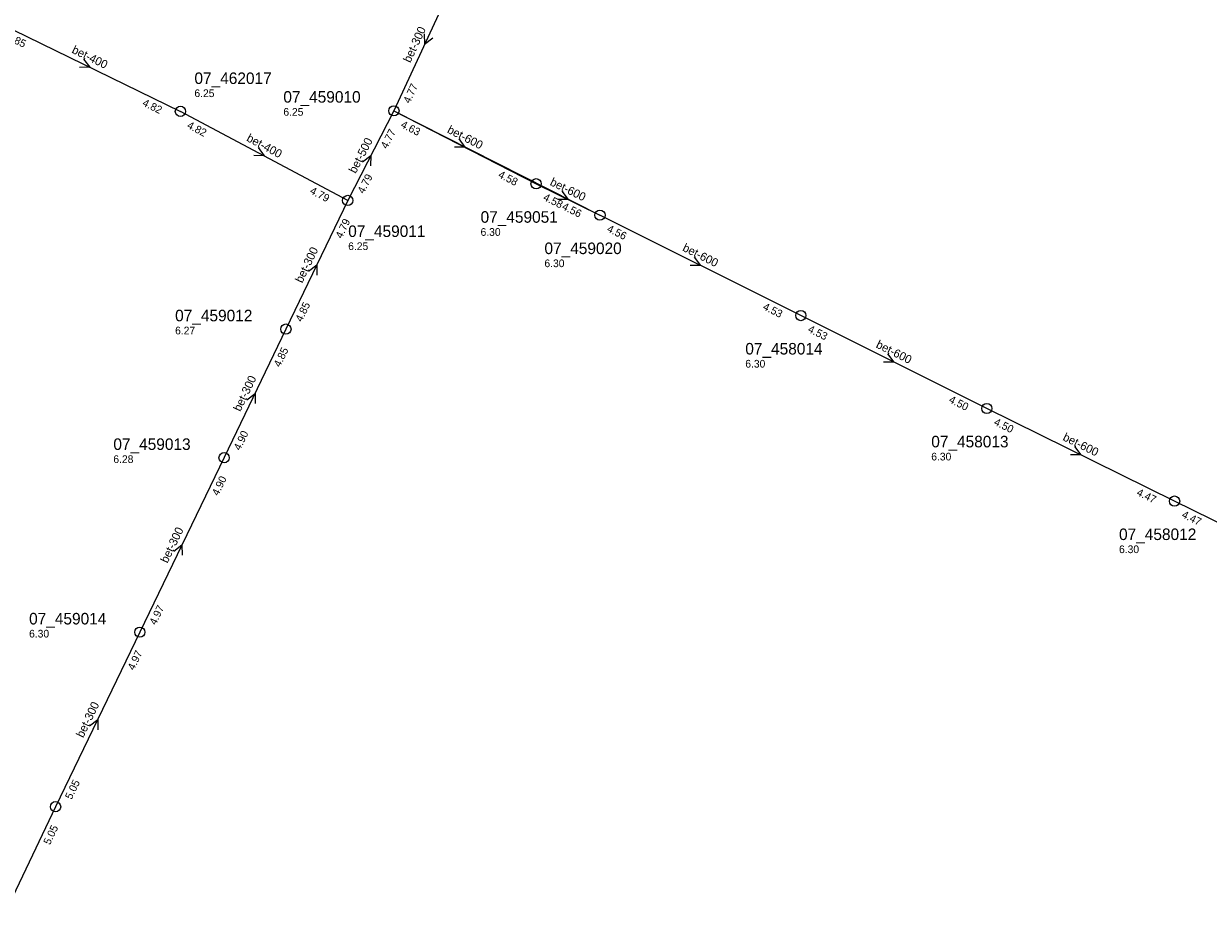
# Model space of a CAD drawing. Header units: metres. Extents: x 163992 to 165429, y 447924 to 449146.
# Tile 14 of 34: x 164465 to 164650, y 448749 to 448889. Entities that reach past the tile are written whole.
import ezdxf

# ---------------------------------------------------------------- set-up
doc = ezdxf.new("R2010")
doc.units = ezdxf.units.M

msp = doc.modelspace()

# ---------------------------------------------------------------- linework, layer by layer
at = {"layer": 'CON_BxH0x0mm', "linetype": 'Continuous'}
msp.add_lwpolyline([(164522.725, 448874.976), (164554.856, 448858.704)], dxfattribs=at)
at = {"layer": 'CON_BxH300x300mm', "linetype": 'Continuous'}
for points in [[(164532.323, 448895.781), (164522.725, 448874.976)], [(164515.516, 448861.002), (164505.885, 448840.933)], [(164505.885, 448840.933), (164496.254, 448820.865)], [(164496.254, 448820.865), (164483.113, 448793.632)], [(164483.113, 448793.632), (164469.973, 448766.398)], [(164469.973, 448766.398), (164459.084, 448743.633)]]:
    msp.add_lwpolyline(points, dxfattribs=at)
at = {"layer": 'CON_BxH400x400mm', "linetype": 'Continuous'}
for points in [[(164461.178, 448888.656), (164489.441, 448874.898)], [(164515.516, 448861.002), (164489.441, 448874.898)]]:
    msp.add_lwpolyline(points, dxfattribs=at)
at = {"layer": 'CON_BxH500x500mm', "linetype": 'Continuous'}
msp.add_lwpolyline([(164522.725, 448874.976), (164515.516, 448861.002)], dxfattribs=at)
at = {"layer": 'CON_BxH600x600mm', "linetype": 'Continuous'}
for points in [[(164522.725, 448874.976), (164544.9, 448863.6)], [(164544.9, 448863.6), (164554.856, 448858.704)], [(164586.183, 448843.041), (164554.856, 448858.704)], [(164615.182, 448828.542), (164586.183, 448843.041)], [(164644.463, 448814.085), (164615.182, 448828.542)], [(164673.573, 448799.795), (164644.463, 448814.085)]]:
    msp.add_lwpolyline(points, dxfattribs=at)
at = {"layer": 'NOD_inspectieput'}
for centre in [(164489.44, 448874.9), (164522.73, 448874.98), (164544.9, 448863.6), (164515.52, 448861), (164554.86, 448858.7), (164586.18, 448843.04), (164505.89, 448840.93), (164615.18, 448828.54), (164496.25, 448820.86), (164644.46, 448814.09), (164483.11, 448793.63), (164469.97, 448766.4)]:
    msp.add_circle(centre, 0.8, dxfattribs=at)
at = {"layer": 'PIJL'}
for points in [[(164527.47, 448886.99), (164527.52, 448885.38), (164528.78, 448886.38)], [(164474.33, 448883.05), (164475.31, 448881.78), (164473.7, 448881.76)], [(164532.86, 448870.59), (164533.81, 448869.29), (164532.2, 448869.3)], [(164501.55, 448869.26), (164502.48, 448867.95), (164500.87, 448867.99)], [(164517.82, 448867.04), (164519.12, 448867.99), (164519.1, 448866.38)], [(164548.9, 448862.43), (164549.88, 448861.15), (164548.27, 448861.14)], [(164569.55, 448852.16), (164570.52, 448850.87), (164568.91, 448850.87)], [(164509.43, 448849.98), (164510.7, 448850.97), (164510.73, 448849.36)], [(164599.72, 448837.08), (164600.68, 448835.79), (164599.07, 448835.79)], [(164499.8, 448829.91), (164501.07, 448830.9), (164501.1, 448829.29)], [(164628.85, 448822.6), (164629.82, 448821.31), (164628.21, 448821.31)], [(164488.41, 448806.26), (164489.68, 448807.25), (164489.71, 448805.64)], [(164475.27, 448779.03), (164476.54, 448780.02), (164476.57, 448778.41)]]:
    msp.add_lwpolyline(points, dxfattribs=at)

# ---------------------------------------------------------------- texts
at = {"layer": 'DMM_BxH300x300mm'}
for rotation, p in [(65.23, (164525.29, 448882.39)), (64.36, (164508.42, 448848.02)), (64.36, (164498.78, 448827.96)), (64.24, (164487.41, 448804.31)), (64.24, (164474.27, 448777.06))]:
    msp.add_text('bet-300', height=1.3, rotation=rotation, dxfattribs=at).set_placement(p)
at = {"layer": 'DMM_BxH400x400mm'}
for rotation, p in [(-25.96, (164472.39, 448884.08)), (-28.05, (164499.63, 448870.34))]:
    msp.add_text('bet-400', height=1.3, rotation=rotation, dxfattribs=at).set_placement(p)
at = {"layer": 'DMM_BxH500x500mm'}
msp.add_text('bet-500', height=1.3, rotation=62.71, dxfattribs=at).set_placement((164516.76, 448865.11))
at = {"layer": 'DMM_BxH600x600mm'}
for rotation, p in [(-27.16, (164530.93, 448871.63)), (-26.19, (164546.95, 448863.45)), (-26.56, (164567.61, 448853.2)), (-26.56, (164597.79, 448838.1)), (-26.28, (164626.91, 448823.64))]:
    msp.add_text('bet-600', height=1.3, rotation=rotation, dxfattribs=at).set_placement(p)
at = {"layer": 'INV_BxH300x300mm'}
for s, rotation, p in [('4.77', 65.23, (164525.2, 448876.04)), ('4.79', 64.36, (164514.61, 448854.96)), ('4.85', 64.36, (164508.37, 448841.96)), ('4.85', 64.36, (164504.98, 448834.89)), ('4.90', 64.36, (164498.74, 448821.89)), ('4.90', 64.24, (164495.34, 448814.82)), ('4.97', 64.24, (164485.6, 448794.65)), ('4.97', 64.24, (164482.2, 448787.59)), ('5.05', 64.24, (164472.46, 448767.42)), ('5.05', 64.44, (164469.08, 448760.35))]:
    msp.add_text(s, height=1.2, rotation=rotation, dxfattribs=at).set_placement(p)
at = {"layer": 'INV_BxH400x400mm'}
for s, rotation, p in [('4.85', -25.96, (164462.19, 448886.16)), ('4.82', -25.96, (164483.4, 448875.84)), ('4.82', -28.05, (164490.36, 448872.37)), ('4.79', -28.05, (164509.52, 448862.16))]:
    msp.add_text(s, height=1.2, rotation=rotation, dxfattribs=at).set_placement(p)
at = {"layer": 'INV_BxH500x500mm'}
for s, p in [('4.77', (164521.65, 448868.96)), ('4.79', (164518.03, 448861.95))]:
    msp.add_text(s, height=1.2, rotation=62.71, dxfattribs=at).set_placement(p)
at = {"layer": 'INV_BxH600x600mm'}
for s, rotation, p in [('4.63', -27.16, (164523.68, 448872.46)), ('4.58', -27.16, (164538.88, 448864.66)), ('4.58', -26.19, (164545.9, 448861.1)), ('4.56', -26.19, (164548.82, 448859.67)), ('4.56', -26.56, (164555.84, 448856.2)), ('4.53', -26.56, (164580.15, 448844.04)), ('4.53', -26.56, (164587.17, 448840.54)), ('4.50', -26.56, (164609.15, 448829.54)), ('4.50', -26.28, (164616.18, 448826.04)), ('4.47', -26.28, (164638.43, 448815.06)), ('4.47', -26.15, (164645.47, 448811.59))]:
    msp.add_text(s, height=1.2, rotation=rotation, dxfattribs=at).set_placement(p)
at = {"layer": 'NLV_inspectieput'}
for s, p in [('6.25', (164491.62, 448877.13)), ('6.25', (164505.49, 448874.22)), ('6.30', (164536.24, 448855.48)), ('6.25', (164515.6, 448853.26)), ('6.30', (164546.2, 448850.59)), ('6.27', (164488.61, 448840.1)), ('6.30', (164577.52, 448834.92)), ('6.28', (164478.98, 448820.03)), ('6.30', (164606.52, 448820.43)), ('6.30', (164635.8, 448805.97)), ('6.30', (164465.84, 448792.8))]:
    msp.add_text(s, height=1.2, dxfattribs=at).set_placement(p)
at = {"layer": 'NNR_inspectieput'}
for s, p in [('07_462017', (164491.62, 448879.17)), ('07_459010', (164505.49, 448876.26)), ('07_459051', (164536.24, 448857.52)), ('07_459011', (164515.6, 448855.3)), ('07_459020', (164546.2, 448852.63)), ('07_459012', (164488.61, 448842.14)), ('07_458014', (164577.52, 448836.96)), ('07_459013', (164478.98, 448822.07)), ('07_458013', (164606.52, 448822.47)), ('07_458012', (164635.8, 448808.01)), ('07_459014', (164465.84, 448794.84))]:
    msp.add_text(s, height=1.8, dxfattribs=at).set_placement(p)

doc.saveas('drawing.dxf')
